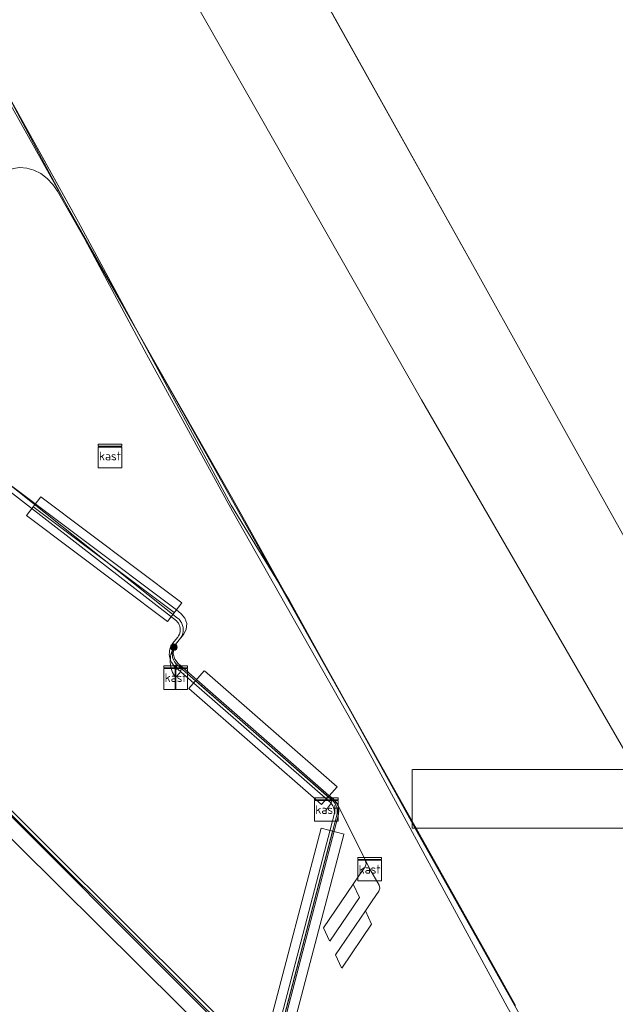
# Model space of a CAD drawing. Header units: metres. Extents: x 154975 to 155642, y 461260 to 461877.
# Tile 79 of 95: x 155531 to 155551, y 461429 to 461463. Entities that reach past the tile are written whole.
import ezdxf
from ezdxf.enums import TextEntityAlignment as Align
from ezdxf.lldxf.tags import DXFTag

# ---------------------------------------------------------------- set-up
doc = ezdxf.new("R2010")
doc.units = ezdxf.units.M
for name, color, linetype, lineweight, true_color in [('B-WE-KL-DATA-G', 3, 'KL-DATA-SO', 18, 0x00ff00), ('B-WE-KL-DATA_KABELBED-G', 3, 'Continuous', 18, 0x00ff00), ('B-WE-KL-ET_LS-G', 1, 'KL-LS-SO', 18, 0xff0000), ('B-WE-KL-ET_LS-S', 1, 'Continuous', 18, 0xff0000), ('B-WE-KL-ET_LS_HULPSTUK-S', 1, 'Continuous', 18, 0xff0000), ('B-WE-KL-ET_LS_KABELBED-G', 1, 'Continuous', 18, 0xff0000), ('B-WE-KL-ET_LS_MANTELBUIS-G', 1, 'Continuous', 18, 0xff0000), ('B-WE-KL-ET_MS-G', 1, 'KL-MS-SO', 18, 0xff0000), ('B-WE-KL-GAS_LD-G', 30, 'KL-GAS_LD-SO', 18, 0xff7f00), ('B-WE-KL-GAS_LD_MANTELBUIS-G', 30, 'Continuous', 18, 0xff7f00), ('B-WE-KL-WATER-G', 5, 'KL-WATER-SO', 18, 0x0000ff), ('B-WE-KL-WATER_MANTELBUIS-G', 5, 'Continuous', 18, 0x0000ff)]:
    doc.layers.add(name, color=color, linetype=linetype, lineweight=lineweight, true_color=true_color)
doc.styles.add('NLCS-ISO', font='NLCS-ISO.ttf')
tags = doc.linetypes.add('KL-DATA-SO', pattern='A,4,-1,[101,NLCS.SHX,S=0.5,R=0,X=0,Y=0],-1,4,-1,["D",Standard,S=1,R=0,X=-0.25,Y=-0.5],-1.5', length=12.5).pattern_tags.tags
tags[18] = DXFTag(74, 10)
tags = doc.linetypes.add('KL-GAS_LD-SO', pattern='A,4,-1,[69,NLCS.SHX,S=0.5,R=0,X=0,Y=0],-1,4,-1,["L",Standard,S=1,R=0,X=0.25,Y=-0.5],-2', length=13).pattern_tags.tags
tags[18] = DXFTag(74, 10)
tags = doc.linetypes.add('KL-LS-SO', pattern='A,4,-1,[103,NLCS.SHX,S=0.75,R=0,X=0,Y=0],-1,4,-1,["L",Standard,S=1,R=0,X=0,Y=-0.5],-2', length=13).pattern_tags.tags
tags[18] = DXFTag(74, 10)
tags = doc.linetypes.add('KL-MS-SO', pattern='A,4,-1,[103,NLCS.SHX,S=0.75,R=0,X=0,Y=0],-1,4,-1,["M",Standard,S=1,R=0,X=0,Y=-0.5],-2', length=13).pattern_tags.tags
tags[18] = DXFTag(74, 10)
doc.linetypes.add('KL-WATER-SO', pattern='A,7,-0.5,[168,NLCS.SHX,S=0.75,R=0,X=0.75,Y=0],-2', length=9.5)

# ---------------------------------------------------------------- blocks, each defined once
blk = doc.blocks.new('SKL-WTB_HULP_MOF-SO')
at = {"linetype": 'ByBlock', "lineweight": 18}
h = blk.add_hatch(color=0, dxfattribs=at)
h.dxf.hatch_style = 1
h.paths.add_polyline_path([(-0.5625, 0, 1), (0.5625, 0, 1)])
at = {"color": 0, "linetype": 'ByBlock', "lineweight": 18}
blk.add_circle((0, 0), 0.5625, dxfattribs=at)
at = {"color": 0, "linetype": 'ByBlock', "lineweight": 18, "style": 'NLCS-ISO', "flags": 1}
for tag, p in [('TYPE', (1.5, 0)), ('LABEL', (1.5, -1.5)), ('OMSCHRIJVING', (1.5, -3))]:
    blk.add_attdef(tag, p, '', height=1, dxfattribs=at)
blk = doc.blocks.new('SKL-WTB_HULP_KAST-SO')
at = {"color": 0, "linetype": 'ByBlock', "lineweight": 18}
for points in [[(-2, 2), (2, 2), (2, 1.68), (-2, 1.68)], [(-2, 1.52), (2, 1.52), (2, -2), (-2, -2)]]:
    blk.add_lwpolyline(points, close=True, dxfattribs=at)
at = {"color": 0, "linetype": 'ByBlock', "lineweight": 18, "style": 'NLCS-ISO'}
blk.add_text('kast', height=1.5, dxfattribs=at).set_placement((0, 0), align=Align.MIDDLE_CENTER)
at = {"color": 0, "linetype": 'ByBlock', "lineweight": 18, "style": 'NLCS-ISO', "flags": 1}
for tag, p in [('TYPE', (2.5, 0)), ('LABEL', (2.5, -1.5)), ('OMSCHRIJVING', (2.5, -3))]:
    blk.add_attdef(tag, p, '', height=1, dxfattribs=at)
blk = doc.blocks.new('SKL-ET_LS_MAST-SO')
for p, q in [((-0.05, 2.07), (0.05, 2.07)), ((-0.05, -2), (0.05, -2))]:
    blk.add_line(p, q)
for points in [[(-0.18, 1.76), (-0.22, 1.76), (-0.22, 1.84), (-0.18, 1.84), (-0.18, 1.79)], [(-0.18, 1.79), (-0.05, 1.79)], [(-0.18, 1.76), (-0.05, 1.76)], [(-0.05, -2), (-0.05, 2.07)], [(0.05, -2), (0.05, 2.07)], [(0.18, 1.92), (0.05, 1.92)], [(0.18, 1.89), (0.05, 1.89)], [(0.18, 1.89), (0.22, 1.89), (0.22, 1.97), (0.18, 1.97), (0.18, 1.92)], [(0.18, 1.63), (0.22, 1.63), (0.22, 1.71), (0.18, 1.71), (0.18, 1.66)], [(-0.18, 1.49), (-0.22, 1.49), (-0.22, 1.57), (-0.18, 1.57), (-0.18, 1.52)], [(-0.18, 1.52), (-0.05, 1.52)], [(-0.18, 1.49), (-0.05, 1.49)], [(0.18, 1.66), (0.05, 1.66)], [(0.18, 1.63), (0.05, 1.63)], [(0.18, 1.39), (0.05, 1.39)], [(0.18, 1.36), (0.05, 1.36)], [(0.18, 1.36), (0.22, 1.36), (0.22, 1.44), (0.18, 1.44), (0.18, 1.39)]]:
    blk.add_lwpolyline(points)

msp = doc.modelspace()

# ---------------------------------------------------------------- linework, layer by layer
at = {"layer": 'B-WE-KL-DATA-G', "ltscale": 0.2, "flags": 128}
for points in [[(155274.453, 461839.808), (155292.163, 461822.24), (155309.873, 461804.672), (155314.905, 461799.607), (155319.936, 461794.542), (155327.171, 461786.817), (155334.405, 461779.092), (155342.706, 461769.815), (155351.008, 461760.539), (155360.184, 461749.814), (155369.359, 461739.089), (155380.511, 461725.135), (155388.637, 461714.618), (155398.774, 461701.58), (155405.995, 461691.564), (155413.217, 461681.548), (155419.123, 461672.897), (155425.03, 461664.246), (155430.504, 461655.982), (155435.978, 461647.718), (155441.694, 461638.652), (155451.399, 461623.26), (155469.085, 461592.238), (155486.771, 461561.215), (155546.535, 461454.258), (155549.691, 461448.594)], [(155577.118, 461399.703), (155562.843, 461425.058), (155549.691, 461448.594)]]:
    msp.add_lwpolyline(points, dxfattribs=at)
at = {"layer": 'B-WE-KL-DATA_KABELBED-G', "ltscale": 0.2, "flags": 128}
for points in [[(155547.793, 461429.458), (155547.294, 461430.352), (155532.474, 461456.753), (155508.198, 461500), (155506.684, 461502.692), (155504.365, 461506.585), (155500, 461513.915), (155475.307, 461555.386), (155470.677, 461563.221), (155440.313, 461615.003), (155410.884, 461661.906), (155378.694, 461706.959), (155343.859, 461750), (155320.733, 461775.882), (155306.04, 461791.565), (155303.283, 461794.687), (155269.166, 461827.78), (155264.867, 461832.132)], [(155413.217, 461681.548), (155419.123, 461672.897), (155425.03, 461664.246), (155430.504, 461655.982), (155435.978, 461647.718), (155441.694, 461638.652), (155451.399, 461623.26), (155469.085, 461592.238), (155486.771, 461561.215), (155546.535, 461454.258), (155549.691, 461448.594)], [(155572.582, 461385.076), (155563.91, 461400.619), (155562.303, 461403.431), (155558.434, 461410.199), (155557.95, 461411.047), (155553.18, 461419.391), (155547.508, 461429.403), (155543.419, 461436.924), (155542.626, 461438.384), (155538.164, 461446.26), (155535.241, 461451.593), (155532.474, 461456.753), (155529.584, 461462.143), (155525.387, 461469.613), (155515.167, 461487.865), (155508.378, 461499.963)], [(155577.118, 461399.703), (155562.843, 461425.058), (155549.691, 461448.594)]]:
    msp.add_lwpolyline(points, dxfattribs=at)
at = {"layer": 'B-WE-KL-ET_LS-G', "ltscale": 0.2, "flags": 128}
for points in [[(155540.102, 461443.223), (155538.12, 461446.457), (155532.929, 461456.087), (155526.1, 461468.367), (155522.59, 461475.089), (155514.161, 461490.328), (155508.71, 461500.4), (155501.884, 461512.103), (155489.767, 461533.971), (155477.607, 461555.813), (155465.314, 461577.582), (155452.772, 461599.226), (155440.105, 461620.575), (155426.54, 461641.669), (155419.007, 461652.792), (155412.712, 461662.382), (155403.129, 461676.61), (155398.738, 461683.005), (155392.258, 461691.974), (155383.782, 461702.945), (155377.984, 461710.028), (155368.292, 461722.653), (155358.338, 461735.001), (155352.647, 461742.041), (155347.96, 461747.234), (155336.361, 461760.913), (155330.857, 461766.984), (155324.132, 461774.5), (155319.604, 461779.396), (155316.982, 461782.137), (155309.832, 461789.773), (155302.384, 461797.488), (155291.264, 461808.437), (155284.787, 461815.143), (155272.755, 461826.127), (155266.791, 461831.915)], [(155546.475, 461446.793), (155544.592, 461450.044), (155532.218, 461471.769), (155519.708, 461493.418), (155507.519, 461515.245), (155505.971, 461518.83), (155495.445, 461537.136), (155483.542, 461559.132), (155481.711, 461562.2), (155471.248, 461580.902), (155465.937, 461589.451)], [(155546.475, 461446.793), (155544.592, 461450.044), (155532.218, 461471.769), (155519.708, 461493.418), (155507.519, 461515.245), (155505.971, 461518.83), (155495.445, 461537.136), (155483.542, 461559.132), (155481.711, 461562.2), (155471.248, 461580.902), (155465.937, 461589.451)], [(155546.475, 461446.793), (155544.592, 461450.044), (155532.218, 461471.769), (155519.708, 461493.418), (155507.519, 461515.245), (155505.971, 461518.83), (155495.445, 461537.136), (155483.542, 461559.132), (155481.711, 461562.2), (155471.248, 461580.902), (155465.937, 461589.451)], [(155546.475, 461446.793), (155544.592, 461450.044), (155532.218, 461471.769), (155519.708, 461493.418), (155507.519, 461515.245), (155505.971, 461518.83), (155495.445, 461537.136), (155483.542, 461559.132), (155481.711, 461562.2), (155471.248, 461580.902), (155465.937, 461589.451)], [(155545.657, 461413.322), (155545.09, 461413.385), (155544.897, 461413.837), (155544.496, 461416.638), (155543.465, 461418.214), (155542.519, 461419.395), (155542.235, 461420.4), (155542.328, 461421.994), (155542.097, 461423.538), (155541.757, 461424.404), (155541.292, 461425.443), (155540.939, 461425.959), (155539.53, 461427.23), (155526.813, 461439.883), (155519.728, 461446.49), (155518.332, 461446.87), (155517.258, 461446.952), (155516.241, 461446.774), (155514.997, 461446.33), (155514.059, 461446.056), (155513.165, 461446.156), (155512.329, 461446.699), (155511.518, 461447.922), (155509.633, 461450.578), (155503.478, 461458.374), (155499.005, 461463.283), (155493.01, 461469.416), (155489.982, 461472.745), (155489.681, 461473.286), (155489.239, 461473.841)], [(155528.793, 461450.467), (155529.353, 461450.2), (155528.58, 461448.451), (155529.357, 461447.88), (155536.254, 461442.529), (155536.293, 461442.49), (155536.326, 461442.446), (155536.352, 461442.397), (155536.372, 461442.345), (155536.387, 461442.264), (155536.388, 461442.208), (155536.381, 461442.153), (155536.357, 461442.074), (155536.332, 461442.024), (155536.3, 461441.979), (155536.122, 461441.755), (155536.079, 461441.683), (155536.047, 461441.607), (155536.035, 461441.567), (155536.025, 461441.526), (155536.015, 461441.443), (155536.014, 461441.401), (155536.022, 461441.318), (155536.03, 461441.277), (155536.054, 461441.198), (155536.089, 461441.122), (155536.134, 461441.052), (155536.161, 461441.019), (155536.219, 461440.96), (155541.491, 461436.353), (155541.53, 461436.314), (155541.578, 461436.246), (155541.601, 461436.196), (155541.623, 461436.116), (155541.627, 461436.033), (155541.615, 461435.951), (155539.156, 461426.527), (155538.831, 461424.587), (155538.51, 461422.756), (155538.297, 461420.412), (155538.051, 461418.369), (155537.87, 461415.888), (155537.66, 461413.26), (155537.671, 461411.656), (155537.733, 461408.469), (155537.753, 461406.059), (155537.782, 461404.338), (155538.053, 461401.192), (155538.213, 461399.706), (155538.668, 461397.118), (155539.06, 461394.866), (155539.174, 461394.566)], [(155539.198, 461394.986), (155538.308, 461399.778), (155537.908, 461404.491), (155537.846, 461408.075), (155537.766, 461413.157), (155538.19, 461418.633), (155538.634, 461422.759), (155539.252, 461426.501), (155541.712, 461435.926), (155541.724, 461435.994), (155541.727, 461436.028), (155541.726, 461436.097), (155541.721, 461436.132), (155541.706, 461436.199), (155541.681, 461436.264), (155541.665, 461436.295), (155541.627, 461436.353), (155541.582, 461436.405), (155541.557, 461436.428), (155536.285, 461441.036), (155536.236, 461441.085), (155536.195, 461441.141), (155536.161, 461441.201), (155536.136, 461441.266), (155536.127, 461441.3), (155536.12, 461441.334), (155536.114, 461441.403), (155536.115, 461441.438), (155536.123, 461441.507), (155536.131, 461441.541), (155536.154, 461441.607), (155536.185, 461441.669), (155536.225, 461441.726), (155536.399, 461441.944), (155536.435, 461442.003), (155536.462, 461442.067), (155536.472, 461442.1), (155536.485, 461442.168), (155536.488, 461442.203), (155536.487, 461442.272), (155536.483, 461442.306), (155536.468, 461442.374), (155536.456, 461442.407), (155536.427, 461442.47), (155536.41, 461442.499), (155536.369, 461442.555), (155536.345, 461442.581), (155536.293, 461442.626), (155528.851, 461448.528), (155529.629, 461450.198), (155528.834, 461450.558)], [(155514.68, 461446.133), (155515.028, 461446.235), (155516.267, 461446.678), (155517.264, 461446.851), (155518.315, 461446.771), (155519.678, 461446.4), (155526.744, 461439.811), (155539.461, 461427.157), (155540.849, 461425.905), (155541.197, 461425.411), (155541.664, 461424.365), (155542, 461423.512), (155542.227, 461421.989), (155542.134, 461420.389), (155542.428, 461419.348), (155543.384, 461418.155), (155544.4, 461416.602), (155544.8, 461413.81), (155545.021, 461413.292), (155545.646, 461413.221)], [(155560.53, 461421.245), (155559.959, 461422.037), (155559.365, 461423.097), (155557.115, 461428.426), (155553.051, 461435.441), (155546.475, 461446.793)], [(155560.53, 461421.245), (155559.959, 461422.037), (155559.365, 461423.097), (155557.115, 461428.426), (155553.051, 461435.441), (155546.475, 461446.793)], [(155560.53, 461421.245), (155559.959, 461422.037), (155559.365, 461423.097), (155557.115, 461428.426), (155553.051, 461435.441), (155546.475, 461446.793)], [(155560.53, 461421.245), (155559.959, 461422.037), (155559.365, 461423.097), (155557.115, 461428.426), (155553.051, 461435.441), (155546.475, 461446.793)], [(155554.88, 461417.99), (155554.348, 461417.696), (155552.727, 461420.62), (155550.49, 461424.702), (155548.582, 461427.996), (155544.436, 461435.372), (155540.102, 461443.223)], [(155536.229, 461440.6), (155536.191, 461440.657), (155536.157, 461440.717), (155536.127, 461440.779), (155536.102, 461440.843), (155536.081, 461440.909), (155536.066, 461440.976), (155536.054, 461441.044), (155536.048, 461441.112), (155536.047, 461441.181), (155536.05, 461441.249), (155536.058, 461441.318), (155536.071, 461441.385), (155536.089, 461441.452), (155536.111, 461441.517), (155536.138, 461441.58), (155536.17, 461441.641)]]:
    msp.add_lwpolyline(points, dxfattribs=at)
at = {"layer": 'B-WE-KL-ET_LS_KABELBED-G', "ltscale": 0.2, "flags": 128}
for points in [[(155540.102, 461443.223), (155538.12, 461446.457), (155532.929, 461456.087), (155526.1, 461468.367), (155522.59, 461475.089), (155514.161, 461490.328), (155508.71, 461500.4), (155501.884, 461512.103), (155489.767, 461533.971), (155477.607, 461555.813), (155465.314, 461577.582), (155452.772, 461599.226), (155440.105, 461620.575), (155426.54, 461641.669), (155419.007, 461652.792), (155412.712, 461662.382)], [(155546.475, 461446.793), (155544.592, 461450.044), (155532.218, 461471.769), (155519.708, 461493.418), (155507.519, 461515.245), (155505.971, 461518.83), (155495.445, 461537.136), (155483.542, 461559.132), (155481.711, 461562.2), (155471.248, 461580.902), (155465.937, 461589.451)], [(155539.876, 461428.694), (155541.768, 461435.943), (155541.784, 461436.08), (155541.762, 461436.216), (155541.703, 461436.341), (155541.613, 461436.446), (155536.317, 461441.075), (155536.2, 461441.225), (155536.148, 461441.407), (155536.167, 461441.597), (155536.256, 461441.765), (155536.498, 461442.065), (155536.588, 461442.238), (155536.605, 461442.434), (155536.545, 461442.621), (155536.418, 461442.77), (155536.254, 461442.9), (155529.78, 461447.75)], [(155560.53, 461421.245), (155559.959, 461422.037), (155559.365, 461423.097), (155557.115, 461428.426), (155553.051, 461435.441), (155546.475, 461446.793)], [(155554.88, 461417.99), (155554.348, 461417.696), (155552.727, 461420.62), (155550.49, 461424.702), (155548.582, 461427.996), (155544.436, 461435.372), (155540.102, 461443.223)], [(155536.229, 461440.6), (155536.371, 461440.762), (155536.409, 461440.83), (155536.42, 461440.907), (155536.399, 461440.982), (155536.352, 461441.044)], [(155541.355, 461436.114), (155541.497, 461436.297), (155541.531, 461436.364), (155541.538, 461436.439), (155541.517, 461436.511), (155541.471, 461436.57)], [(155542.917, 461433.014), (155543.137, 461433.337), (155543.172, 461433.441), (155543.146, 461433.549), (155542.817, 461434.106), (155541.719, 461436.316), (155541.646, 461436.419), (155541.556, 461436.509), (155541.454, 461436.584)], [(155542.485, 461433.894), (155542.672, 461434.168), (155542.706, 461434.267), (155542.686, 461434.369)], [(155542.485, 461433.894), (155542.271, 461433.58)], [(155541.469, 461431.638), (155542.485, 461433.128), (155542.271, 461433.58), (155541.255, 461432.09), (155541.464, 461431.647)], [(155542.917, 461433.014), (155542.681, 461432.668)], [(155541.879, 461430.726), (155542.895, 461432.216), (155542.681, 461432.668), (155541.665, 461431.178), (155541.874, 461430.735)]]:
    msp.add_lwpolyline(points, dxfattribs=at)
at = {"layer": 'B-WE-KL-ET_LS_MANTELBUIS-G', "ltscale": 0.2, "flags": 128}
for points in [[(155531.641, 461446.747), (155531.16, 461446.107), (155535.957, 461442.504), (155536.438, 461443.143), (155531.649, 461446.741)], [(155536.177, 461442.818), (155531.375, 461446.415)], [(155537.199, 461440.834), (155536.674, 461440.231), (155541.195, 461436.288), (155541.721, 461436.89), (155537.207, 461440.828)], [(155541.454, 461436.514), (155536.937, 461440.463)], [(155544.271, 461437.476), (155544.271, 461435.476), (155559.271, 461435.476), (155559.271, 461437.476), (155544.281, 461437.476)], [(155541.955, 461435.273), (155541.181, 461435.477), (155539.401, 461428.707), (155540.174, 461428.504), (155541.952, 461435.264)], [(155541.568, 461435.375), (155539.8, 461428.602)]]:
    msp.add_lwpolyline(points, dxfattribs=at)
at = {"layer": 'B-WE-KL-ET_MS-G', "ltscale": 0.2, "flags": 128}
msp.add_lwpolyline([(155529.009, 461456.884), (155530.496, 461457.815), (155530.705, 461457.902), (155530.933, 461457.938), (155531.171, 461457.921), (155531.412, 461457.851), (155531.644, 461457.732), (155531.86, 461457.568), (155532.051, 461457.365), (155532.209, 461457.132), (155538.133, 461446.741), (155547.872, 461429.258), (155557.67, 461411.827), (155564.081, 461400.723), (155567.473, 461394.41), (155572.668, 461385.09)], dxfattribs=at)
at = {"layer": 'B-WE-KL-GAS_LD-G', "ltscale": 0.2, "flags": 128}
msp.add_lwpolyline([(155510.038, 461448.769), (155513.542, 461445.265), (155518.76, 461447.399), (155527.056, 461439.465), (155539.515, 461426.996), (155540.704, 461425.769), (155540.909, 461423.814)], dxfattribs=at)
at = {"layer": 'B-WE-KL-GAS_LD_MANTELBUIS-G', "ltscale": 0.2, "flags": 128}
msp.add_lwpolyline([(155527.056, 461439.465), (155539.515, 461426.996)], dxfattribs=at)
at = {"layer": 'B-WE-KL-WATER-G', "ltscale": 0.2, "flags": 128}
msp.add_lwpolyline([(155540.002, 461425.789), (155539.105, 461426.739), (155526.766, 461438.951), (155520.382, 461445.093), (155519.717, 461445.766), (155518.998, 461446.225), (155518.188, 461446.385), (155517.427, 461446.369), (155516.862, 461446.191), (155515.528, 461445.598), (155512.807, 461444.106), (155511.155, 461445.992)], dxfattribs=at)
at = {"layer": 'B-WE-KL-WATER_MANTELBUIS-G', "ltscale": 0.2, "flags": 128}
msp.add_lwpolyline([(155539.105, 461426.739), (155526.766, 461438.951)], dxfattribs=at)

# ---------------------------------------------------------------- block references
at = {"layer": 'B-WE-KL-ET_LS-S', "xscale": 0.2, "yscale": 0.2, "zscale": 0.2}
msp.add_blockref('SKL-ET_LS_MAST-SO', (155536.227, 461440.613), dxfattribs=at)
at = {"layer": 'B-WE-KL-ET_LS_HULPSTUK-S', "xscale": 0.2, "yscale": 0.2, "zscale": 0.2}
for name, p in [('SKL-WTB_HULP_KAST-SO', (155533.996, 461448.134)), ('SKL-WTB_HULP_MOF-SO', (155536.168, 461441.638)), ('SKL-WTB_HULP_KAST-SO', (155536.229, 461440.6)), ('SKL-WTB_HULP_KAST-SO', (155541.355, 461436.114)), ('SKL-WTB_HULP_KAST-SO', (155542.827, 461434.086))]:
    msp.add_blockref(name, p, dxfattribs=at)

doc.saveas('drawing.dxf')
